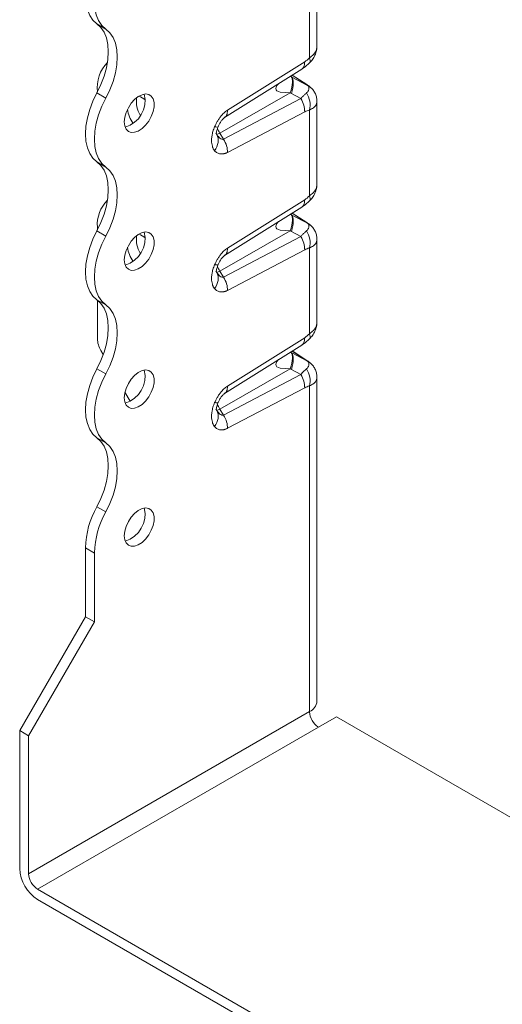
# Model space of a CAD drawing. Header units: millimetres. Extents: x 0 to 210, y 0 to 297.
# Tile 3 of 9: x 143 to 171, y 56 to 114. Entities that reach past the tile are written whole.
import ezdxf

# ---------------------------------------------------------------- set-up
doc = ezdxf.new("R2010")
doc.units = ezdxf.units.MM

msp = doc.modelspace()

# ---------------------------------------------------------------- linework, layer by layer
at = {"color": 7, "linetype": 'Continuous', "lineweight": 15}
for p, q in [((160.403, 112.581), (160.403, 117.477)), ((159.963, 111.879), (159.963, 116.954)), ((147.38, 113.889), (147.911, 113.583)), ((155.108, 108.779), (159.674, 111.648)), ((154.933, 108.341), (159.502, 111.211)), ((158.866, 110.768), (158.834, 110.792)), ((158.909, 110.742), (158.834, 110.792)), ((159.85, 110.25), (158.909, 110.742)), ((158.934, 110.854), (159.745, 110.324)), ((159.807, 110.292), (158.94, 110.858)), ((159.496, 111.214), (159.518, 111.228)), ((159.745, 110.324), (159.8, 110.29)), ((159.8, 110.29), (159.819, 110.278)), ((160.001, 110.149), (159.85, 110.25)), ((147.38, 109.806), (147.911, 109.5)), ((154.65, 107.421), (158.82, 109.799)), ((158.82, 109.799), (158.888, 109.762)), ((158.888, 109.762), (159.445, 109.47)), ((159.445, 109.47), (154.879, 107.067)), ((160.403, 104.415), (160.403, 109.311)), ((159.674, 108.686), (155.108, 106.282)), ((159.963, 103.714), (159.963, 108.788)), ((154.956, 108.363), (154.929, 108.346)), ((154.424, 107.432), (154.473, 107.337)), ((154.879, 107.067), (154.65, 107.421)), ((147.38, 105.723), (147.911, 105.417)), ((155.108, 100.614), (159.674, 103.482)), ((154.933, 100.176), (159.502, 103.046)), ((158.866, 102.603), (158.834, 102.626)), ((158.909, 102.576), (158.834, 102.626)), ((159.85, 102.085), (158.909, 102.576)), ((158.934, 102.689), (159.745, 102.159)), ((159.807, 102.127), (158.94, 102.693)), ((159.496, 103.049), (159.518, 103.063)), ((159.745, 102.159), (159.8, 102.125)), ((159.8, 102.125), (159.819, 102.113)), ((160.001, 101.984), (159.85, 102.085)), ((147.38, 101.641), (147.911, 101.334)), ((147.412, 101.861), (147.412, 101.701)), ((154.65, 99.256), (158.82, 101.633)), ((158.82, 101.633), (158.888, 101.597)), ((158.888, 101.597), (159.445, 101.305)), ((159.445, 101.305), (154.879, 98.901)), ((160.403, 96.25), (160.403, 101.146)), ((159.674, 100.52), (155.108, 98.116)), ((159.963, 95.548), (159.963, 100.623)), ((154.956, 100.197), (154.929, 100.18)), ((154.424, 99.267), (154.473, 99.172)), ((154.879, 98.901), (154.65, 99.256)), ((147.38, 97.558), (147.911, 97.252)), ((147.412, 97.534), (147.412, 95.258)), ((155.108, 92.449), (159.674, 95.317)), ((147.619, 94.561), (147.757, 94.323)), ((154.933, 92.01), (159.502, 94.88)), ((158.866, 94.437), (158.834, 94.461)), ((158.909, 94.411), (158.834, 94.461)), ((159.85, 93.919), (158.909, 94.411)), ((158.934, 94.523), (159.745, 93.994)), ((159.807, 93.962), (158.94, 94.528)), ((159.496, 94.884), (159.518, 94.898)), ((159.745, 93.994), (159.8, 93.959)), ((159.8, 93.959), (159.819, 93.947)), ((160.001, 93.818), (159.85, 93.919)), ((147.38, 93.475), (147.911, 93.169)), ((154.65, 91.091), (158.82, 93.468)), ((158.82, 93.468), (158.888, 93.431)), ((158.888, 93.431), (159.445, 93.14)), ((159.445, 93.14), (154.879, 90.736)), ((160.403, 73.793), (160.403, 92.98)), ((149.045, 92.092), (149.356, 91.554)), ((159.674, 92.355), (155.108, 89.951)), ((159.963, 73.181), (159.963, 92.457)), ((154.956, 92.032), (154.929, 92.015)), ((154.424, 91.101), (154.473, 91.006)), ((154.879, 90.736), (154.65, 91.091)), ((147.38, 89.392), (147.911, 89.086)), ((147.38, 85.31), (147.911, 85.004)), ((146.705, 82.879), (147.235, 82.572)), ((146.705, 78.796), (146.705, 82.879)), ((147.235, 82.572), (147.235, 78.49)), ((142.816, 72.06), (146.705, 78.796)), ((146.705, 78.796), (147.235, 78.49)), ((147.235, 78.49), (143.346, 71.754)), ((159.963, 73.181), (143.346, 63.588)), ((161.554, 72.875), (160.494, 72.263)), ((175.52, 64.813), (161.554, 72.875)), ((142.816, 72.06), (143.346, 71.754)), ((142.816, 72.06), (142.816, 63.894)), ((143.346, 63.588), (143.346, 71.754)), ((160.494, 72.263), (143.877, 62.67)), ((171.1, 46.954), (143.877, 62.67)), ((143.877, 62.057), (171.1, 46.341))]:
    msp.add_line(p, q, dxfattribs=at)
at = {"color": 7, "linetype": 'Continuous', "lineweight": 15, "flags": 128}
for points in [[(147.38, 113.889), (147.144, 114.106), (146.955, 114.386), (146.817, 114.724), (146.733, 115.111), (146.705, 115.54), (146.733, 116.002), (146.817, 116.486), (146.955, 116.983), (147.144, 117.482), (147.38, 117.971)], [(147.911, 117.665), (147.675, 117.175), (147.486, 116.677), (147.348, 116.18), (147.264, 115.696), (147.235, 115.234), (147.264, 114.805), (147.348, 114.418), (147.486, 114.08), (147.675, 113.8), (147.911, 113.583)], [(147.38, 109.806), (147.616, 110.296), (147.805, 110.795), (147.943, 111.291), (148.027, 111.776), (148.056, 112.237), (148.027, 112.666), (147.943, 113.054), (147.805, 113.391), (147.616, 113.671), (147.38, 113.889)], [(147.911, 113.583), (148.147, 113.365), (148.336, 113.085), (148.474, 112.747), (148.558, 112.36), (148.586, 111.931), (148.558, 111.469), (148.474, 110.985), (148.336, 110.488), (148.147, 109.99), (147.911, 109.5)], [(158.132, 110.35), (158.029, 110.236), (157.982, 110.144), (157.966, 110.063), (157.982, 109.992), (158.028, 109.93), (158.215, 109.841), (158.82, 109.799), (158.82, 109.799)], [(147.38, 105.723), (147.144, 105.941), (146.955, 106.221), (146.817, 106.558), (146.733, 106.946), (146.705, 107.375), (146.733, 107.836), (146.817, 108.321), (146.955, 108.817), (147.144, 109.316), (147.38, 109.806)], [(149.003, 108.089), (149.031, 108.359), (149.112, 108.644), (149.243, 108.926), (149.413, 109.188), (149.614, 109.413), (149.832, 109.586), (150.053, 109.698), (150.263, 109.74), (150.45, 109.711), (150.602, 109.612), (150.709, 109.45), (150.764, 109.234), (150.764, 108.978), (150.709, 108.698), (150.602, 108.412), (150.45, 108.138), (150.263, 107.893), (150.053, 107.692), (149.832, 107.549), (149.614, 107.471), (149.413, 107.464), (149.243, 107.529), (149.112, 107.661), (149.031, 107.851), (149.003, 108.089)], [(147.911, 109.5), (147.675, 109.01), (147.486, 108.511), (147.348, 108.015), (147.264, 107.53), (147.235, 107.069), (147.264, 106.64), (147.348, 106.252), (147.486, 105.915), (147.675, 105.634), (147.911, 105.417)], [(147.38, 101.641), (147.616, 102.13), (147.805, 102.629), (147.943, 103.126), (148.027, 103.61), (148.056, 104.072), (148.027, 104.501), (147.943, 104.888), (147.805, 105.226), (147.616, 105.506), (147.38, 105.723)], [(147.911, 105.417), (148.147, 105.2), (148.336, 104.919), (148.474, 104.582), (148.558, 104.195), (148.586, 103.766), (148.558, 103.304), (148.474, 102.82), (148.336, 102.323), (148.147, 101.824), (147.911, 101.334)], [(158.132, 102.185), (158.029, 102.07), (157.982, 101.979), (157.966, 101.898), (157.982, 101.826), (158.028, 101.765), (158.215, 101.675), (158.82, 101.633), (158.82, 101.633)], [(147.38, 97.558), (147.144, 97.775), (146.955, 98.056), (146.817, 98.393), (146.733, 98.78), (146.705, 99.209), (146.733, 99.671), (146.817, 100.155), (146.955, 100.652), (147.144, 101.151), (147.38, 101.641)], [(149.003, 99.924), (149.031, 100.194), (149.112, 100.479), (149.243, 100.761), (149.413, 101.022), (149.614, 101.247), (149.832, 101.421), (150.053, 101.532), (150.263, 101.575), (150.45, 101.546), (150.602, 101.447), (150.709, 101.284), (150.764, 101.068), (150.764, 100.812), (150.709, 100.533), (150.602, 100.247), (150.45, 99.973), (150.263, 99.728), (150.053, 99.527), (149.832, 99.383), (149.614, 99.306), (149.413, 99.299), (149.243, 99.363), (149.112, 99.495), (149.031, 99.686), (149.003, 99.924)], [(147.911, 101.334), (147.675, 100.845), (147.486, 100.346), (147.348, 99.849), (147.264, 99.365), (147.235, 98.903), (147.264, 98.474), (147.348, 98.087), (147.486, 97.749), (147.675, 97.469), (147.911, 97.252)], [(147.38, 93.475), (147.616, 93.965), (147.805, 94.464), (147.943, 94.96), (148.027, 95.445), (148.056, 95.906), (148.027, 96.335), (147.943, 96.723), (147.805, 97.06), (147.616, 97.341), (147.38, 97.558)], [(147.911, 97.252), (148.147, 97.034), (148.336, 96.754), (148.474, 96.417), (148.558, 96.029), (148.586, 95.6), (148.558, 95.139), (148.474, 94.654), (148.336, 94.158), (148.147, 93.659), (147.911, 93.169)], [(158.132, 94.02), (158.029, 93.905), (157.982, 93.814), (157.966, 93.732), (157.982, 93.661), (158.028, 93.6), (158.215, 93.51), (158.82, 93.468), (158.82, 93.468)], [(147.38, 89.392), (147.144, 89.61), (146.955, 89.89), (146.817, 90.228), (146.733, 90.615), (146.705, 91.044), (146.733, 91.506), (146.817, 91.99), (146.955, 92.487), (147.144, 92.985), (147.38, 93.475)], [(149.003, 91.758), (149.031, 92.028), (149.112, 92.313), (149.243, 92.595), (149.413, 92.857), (149.614, 93.082), (149.832, 93.255), (150.053, 93.367), (150.263, 93.409), (150.45, 93.38), (150.602, 93.281), (150.709, 93.119), (150.764, 92.903), (150.764, 92.647), (150.709, 92.367), (150.602, 92.082), (150.45, 91.807), (150.263, 91.562), (150.053, 91.362), (149.832, 91.218), (149.614, 91.14), (149.413, 91.133), (149.243, 91.198), (149.112, 91.33), (149.031, 91.521), (149.003, 91.758)], [(147.911, 93.169), (147.675, 92.679), (147.486, 92.181), (147.348, 91.684), (147.264, 91.199), (147.235, 90.738), (147.264, 90.309), (147.348, 89.921), (147.486, 89.584), (147.675, 89.304), (147.911, 89.086)], [(147.38, 85.31), (147.616, 85.8), (147.805, 86.298), (147.943, 86.795), (148.027, 87.279), (148.056, 87.741), (148.027, 88.17), (147.943, 88.557), (147.805, 88.895), (147.616, 89.175), (147.38, 89.392)], [(147.911, 89.086), (148.147, 88.869), (148.336, 88.589), (148.474, 88.251), (148.558, 87.864), (148.586, 87.435), (148.558, 86.973), (148.474, 86.489), (148.336, 85.992), (148.147, 85.494), (147.911, 85.004)], [(149.003, 83.593), (149.031, 83.863), (149.112, 84.148), (149.243, 84.43), (149.413, 84.692), (149.614, 84.916), (149.832, 85.09), (150.053, 85.201), (150.263, 85.244), (150.45, 85.215), (150.602, 85.116), (150.709, 84.953), (150.764, 84.737), (150.764, 84.482), (150.709, 84.202), (150.602, 83.916), (150.45, 83.642), (150.263, 83.397), (150.053, 83.196), (149.832, 83.053), (149.614, 82.975), (149.413, 82.968), (149.243, 83.033), (149.112, 83.164), (149.031, 83.355), (149.003, 83.593)]]:
    msp.add_lwpolyline(points, dxfattribs=at)
at = {"color": 7, "linetype": 'Continuous', "lineweight": 15}
for centre, radius, start, end in [((149.555, 110.118), 2.154, 136.02988, 186.55141), ((148.582, 109.353), 1.65, 286.69584, 13.30954), ((149.514, 108.542), 1.119, 49.55922, 71.88464), ((151.314, 109.307), 1.597, 172.60188, 211.04124), ((151.173, 109.139), 2.005, 188.89661, 214.6427), ((154.255, 108.022), 0.719, 287.70959, 303.36807), ((155.537, 107.999), 1.059, 195.48169, 213.07641), ((149.413, 102.018), 2.007, 134.5481, 184.49226), ((148.582, 101.188), 1.65, 286.69584, 13.30954), ((149.514, 100.376), 1.119, 49.55922, 71.88464), ((151.314, 101.142), 1.597, 172.60188, 211.04124), ((151.173, 100.974), 2.005, 188.89661, 214.6427), ((154.255, 99.856), 0.719, 287.70959, 303.36807), ((155.537, 99.834), 1.059, 195.48169, 213.07641), ((148.854, 95.308), 1.443, 181.9565, 211.14373), ((148.582, 93.022), 1.65, 286.69584, 13.30954), ((154.255, 91.691), 0.719, 287.70959, 303.36807), ((155.537, 91.669), 1.059, 195.48169, 213.07641), ((152.014, 82.713), 5.312, 150.73807, 178.21779), ((148.582, 84.857), 1.65, 286.69584, 13.30954), ((152.544, 82.407), 5.312, 150.73807, 178.21779), ((159.652, 73.868), 0.754, 294.37466, 354.3052), ((161.115, 73.233), 1.153, 182.60548, 237.39452), ((145.119, 63.999), 2.305, 182.60548, 237.39452), ((144.498, 63.641), 1.153, 182.60548, 237.39452)]:
    msp.add_arc(centre, radius, start, end, dxfattribs=at)
for points, knots in [([(159.947, 111.565), (160.013, 111.634), (160.149, 111.778), (160.294, 112.034), (160.388, 112.311), (160.398, 112.502), (160.402, 112.596)], [0, 0, 0, 0, 0.24083, 0.496394, 0.753478, 1, 1, 1, 1]), ([(159.963, 111.879), (160.042, 111.942), (160.237, 112.098), (160.385, 112.345), (160.394, 112.52), (160.397, 112.581)], [0, 0, 0, 0, 0.309519, 0.761395, 1, 1, 1, 1]), ([(159.518, 111.228), (159.528, 111.234), (159.573, 111.26), (159.625, 111.345), (159.672, 111.479), (159.673, 111.592), (159.674, 111.648)], [0, 0, 0, 0, 0.085798, 0.390532, 0.695266, 1, 1, 1, 1]), ([(159.521, 111.224), (159.599, 111.278), (159.74, 111.374), (159.884, 111.506), (159.947, 111.565)], [0, 0, 0, 0, 0.559663, 1, 1, 1, 1]), ([(159.963, 111.879), (159.978, 111.824), (160.006, 111.715), (159.993, 111.611), (159.954, 111.581), (159.941, 111.571)], [0, 0, 0, 0, 0.403214, 0.806293, 1, 1, 1, 1]), ([(158.909, 110.742), (158.972, 110.674), (159.003, 110.55), (158.996, 110.213), (158.957, 110), (158.888, 109.762)], [0, 0, 0, 0, 0.5, 0.5, 1, 1, 1, 1]), ([(159.85, 110.25), (159.893, 110.21), (159.92, 110.16), (159.933, 110.054), (159.922, 109.998), (159.882, 109.913), (159.862, 109.88), (159.82, 109.833), (159.803, 109.816), (159.784, 109.801)], [0, 0, 0, 0, 0.0439295, 0.0439295, 0.0835279, 0.0835279, 0.1082769, 0.1082769, 0.123745, 0.123745, 0.123745, 0.123745]), ([(160.002, 110.151), (159.975, 110.172), (159.924, 110.213), (159.855, 110.259), (159.822, 110.282)], [0, 0, 0, 0, 0.51208, 1, 1, 1, 1]), ([(160.402, 109.323), (160.395, 109.408), (160.382, 109.574), (160.29, 109.802), (160.165, 109.999), (160.054, 110.102), (160.001, 110.151)], [0, 0, 0, 0, 0.2703591, 0.5300215, 0.7745673, 1, 1, 1, 1]), ([(159.445, 109.47), (159.464, 109.491), (159.501, 109.533), (159.557, 109.592), (159.614, 109.649), (159.671, 109.703), (159.728, 109.755), (159.765, 109.785), (159.784, 109.801)], [0, 0, 0, 0, 0.155959, 0.316112, 0.480529, 0.649277, 0.822415, 1, 1, 1, 1]), ([(159.963, 108.788), (160.003, 108.951), (160.012, 109.317), (159.878, 109.659), (159.784, 109.801)], [0.0000054, 0.0000054, 0.0000054, 0.0000054, 0.5, 1, 1, 1, 1]), ([(159.674, 108.686), (159.679, 108.807), (159.66, 108.941), (159.582, 109.211), (159.521, 109.347), (159.445, 109.47)], [0, 0, 0, 0, 0.5, 0.5, 1, 1, 1, 1]), ([(160.399, 109.324), (160.396, 109.272), (160.387, 109.131), (160.237, 108.937), (160.043, 108.831), (159.963, 108.788)], [0, 0, 0, 0, 0.2540512, 0.6967589, 1, 1, 1, 1]), ([(154.349, 107.802), (154.363, 107.833), (154.39, 107.894), (154.435, 107.984), (154.482, 108.071), (154.531, 108.155), (154.582, 108.236), (154.635, 108.313), (154.704, 108.405), (154.789, 108.508), (154.893, 108.614), (154.999, 108.707), (155.072, 108.755), (155.108, 108.779)], [0, 0, 0, 0, 0.078857, 0.155881, 0.23132, 0.305439, 0.378517, 0.450844, 0.522721, 0.645671, 0.764906, 0.882346, 1, 1, 1, 1]), ([(155.108, 108.779), (155.107, 108.723), (155.105, 108.61), (155.058, 108.477), (155.007, 108.393), (154.965, 108.368), (154.956, 108.363)], [0, 0, 0, 0, 0.308866, 0.617733, 0.926599, 1, 1, 1, 1]), ([(154.556, 107.804), (154.583, 107.862), (154.637, 107.979), (154.74, 108.143), (154.836, 108.26), (154.91, 108.327), (154.94, 108.347), (154.955, 108.356)], [0, 0, 0, 0, 0.256039, 0.515108, 0.762627, 0.881527, 1, 1, 1, 1]), ([(154.349, 106.383), (154.339, 106.395), (154.319, 106.418), (154.293, 106.457), (154.269, 106.499), (154.248, 106.544), (154.229, 106.592), (154.202, 106.676), (154.175, 106.805), (154.165, 106.986), (154.176, 107.181), (154.206, 107.362), (154.247, 107.524), (154.292, 107.664), (154.33, 107.756), (154.349, 107.802)], [0, 0, 0, 0, 0.0414007, 0.0827751, 0.12424, 0.165912, 0.2079054, 0.2503324, 0.3742039, 0.5002025, 0.6262768, 0.750184, 0.8346838, 0.9176512, 1, 1, 1, 1]), ([(154.349, 107.802), (154.397, 107.794), (154.494, 107.779), (154.556, 107.787), (154.553, 107.808), (154.552, 107.812)], [0, 0, 0, 0, 0.452213, 0.904219, 1, 1, 1, 1]), ([(154.437, 107.415), (154.441, 107.416), (154.451, 107.418), (154.462, 107.5), (154.488, 107.627), (154.536, 107.751), (154.558, 107.809)], [0, 0, 0, 0, 0.172827, 0.471541, 0.750062, 1, 1, 1, 1]), ([(154.879, 107.067), (154.878, 107.066), (154.877, 107.066), (154.861, 107.059), (154.843, 107.056), (154.806, 107.056), (154.787, 107.06), (154.733, 107.079), (154.698, 107.1), (154.603, 107.177), (154.539, 107.246), (154.475, 107.335), (154.474, 107.336), (154.473, 107.337)], [-0.8457918, -0.8457918, -0.8457918, -0.8457918, -0.8399668, -0.8399668, -0.709504, -0.709504, -0.5790412, -0.5790412, -0.3703007, -0.3703007, -0.0363158, -0.0363158, -0.0320742, -0.0320742, -0.0320742, -0.0320742]), ([(155.108, 106.282), (155.09, 106.273), (155.053, 106.254), (155, 106.232), (154.946, 106.215), (154.894, 106.201), (154.842, 106.192), (154.791, 106.188), (154.74, 106.188), (154.674, 106.194), (154.594, 106.212), (154.505, 106.252), (154.422, 106.308), (154.373, 106.358), (154.349, 106.383)], [0, 0, 0, 0, 0.058964, 0.117635, 0.176265, 0.235106, 0.294408, 0.354415, 0.415363, 0.477477, 0.603405, 0.731454, 0.863177, 1, 1, 1, 1]), ([(159.947, 103.399), (160.013, 103.469), (160.149, 103.612), (160.294, 103.869), (160.388, 104.146), (160.398, 104.337), (160.402, 104.43)], [0, 0, 0, 0, 0.24083, 0.496394, 0.753478, 1, 1, 1, 1]), ([(159.963, 103.714), (160.042, 103.777), (160.237, 103.932), (160.385, 104.179), (160.394, 104.355), (160.397, 104.416)], [0, 0, 0, 0, 0.309519, 0.761395, 1, 1, 1, 1]), ([(159.518, 103.063), (159.528, 103.069), (159.573, 103.094), (159.625, 103.18), (159.672, 103.314), (159.673, 103.426), (159.674, 103.482)], [0, 0, 0, 0, 0.085798, 0.390532, 0.695266, 1, 1, 1, 1]), ([(159.521, 103.059), (159.599, 103.113), (159.74, 103.208), (159.884, 103.341), (159.947, 103.399)], [0, 0, 0, 0, 0.559663, 1, 1, 1, 1]), ([(159.963, 103.714), (159.978, 103.659), (160.006, 103.549), (159.993, 103.445), (159.954, 103.416), (159.941, 103.406)], [0, 0, 0, 0, 0.403214, 0.806293, 1, 1, 1, 1]), ([(158.909, 102.576), (158.972, 102.509), (159.003, 102.385), (158.996, 102.048), (158.957, 101.835), (158.888, 101.597)], [0, 0, 0, 0, 0.5, 0.5, 1, 1, 1, 1]), ([(159.85, 102.085), (159.893, 102.045), (159.92, 101.995), (159.933, 101.889), (159.922, 101.833), (159.882, 101.747), (159.862, 101.715), (159.82, 101.668), (159.803, 101.651), (159.784, 101.636)], [0, 0, 0, 0, 0.0439295, 0.0439295, 0.0835279, 0.0835279, 0.1082769, 0.1082769, 0.123745, 0.123745, 0.123745, 0.123745]), ([(160.002, 101.985), (159.975, 102.006), (159.924, 102.048), (159.855, 102.094), (159.822, 102.116)], [0, 0, 0, 0, 0.51208, 1, 1, 1, 1]), ([(159.445, 101.305), (159.464, 101.326), (159.501, 101.368), (159.557, 101.427), (159.614, 101.484), (159.671, 101.538), (159.728, 101.589), (159.765, 101.62), (159.784, 101.636)], [0, 0, 0, 0, 0.155959, 0.316112, 0.480529, 0.649277, 0.822415, 1, 1, 1, 1]), ([(159.963, 100.623), (160.003, 100.785), (160.012, 101.151), (159.878, 101.494), (159.784, 101.636)], [0.0000054, 0.0000054, 0.0000054, 0.0000054, 0.5, 1, 1, 1, 1]), ([(160.402, 101.158), (160.395, 101.242), (160.382, 101.408), (160.29, 101.637), (160.165, 101.833), (160.054, 101.936), (160.001, 101.986)], [0, 0, 0, 0, 0.270359, 0.530021, 0.774567, 1, 1, 1, 1]), ([(159.674, 100.52), (159.679, 100.642), (159.66, 100.776), (159.582, 101.046), (159.521, 101.182), (159.445, 101.305)], [0, 0, 0, 0, 0.5, 0.5, 1, 1, 1, 1]), ([(160.399, 101.158), (160.396, 101.107), (160.387, 100.966), (160.237, 100.771), (160.043, 100.666), (159.963, 100.623)], [0, 0, 0, 0, 0.254051, 0.696759, 1, 1, 1, 1]), ([(154.349, 99.636), (154.363, 99.667), (154.39, 99.729), (154.435, 99.819), (154.482, 99.906), (154.531, 99.989), (154.582, 100.07), (154.635, 100.148), (154.704, 100.24), (154.789, 100.343), (154.893, 100.449), (154.999, 100.541), (155.072, 100.59), (155.108, 100.614)], [0, 0, 0, 0, 0.078857, 0.155881, 0.23132, 0.305439, 0.378517, 0.450844, 0.522721, 0.645671, 0.764906, 0.882346, 1, 1, 1, 1]), ([(155.108, 100.614), (155.107, 100.558), (155.105, 100.445), (155.058, 100.312), (155.007, 100.227), (154.965, 100.202), (154.956, 100.197)], [0, 0, 0, 0, 0.3088663, 0.6177327, 0.926599, 1, 1, 1, 1]), ([(154.556, 99.638), (154.583, 99.697), (154.637, 99.814), (154.74, 99.978), (154.836, 100.094), (154.91, 100.162), (154.94, 100.181), (154.955, 100.191)], [0, 0, 0, 0, 0.256039, 0.515108, 0.762627, 0.881527, 1, 1, 1, 1]), ([(154.349, 98.218), (154.339, 98.23), (154.319, 98.253), (154.293, 98.292), (154.269, 98.334), (154.248, 98.379), (154.229, 98.427), (154.202, 98.511), (154.175, 98.639), (154.165, 98.821), (154.176, 99.015), (154.206, 99.197), (154.247, 99.358), (154.292, 99.498), (154.33, 99.59), (154.349, 99.636)], [0, 0, 0, 0, 0.041401, 0.082775, 0.12424, 0.165912, 0.207905, 0.250332, 0.374204, 0.500202, 0.626277, 0.750184, 0.834684, 0.917651, 1, 1, 1, 1]), ([(154.349, 99.636), (154.397, 99.629), (154.494, 99.614), (154.556, 99.622), (154.553, 99.643), (154.552, 99.647)], [0, 0, 0, 0, 0.452213, 0.904219, 1, 1, 1, 1]), ([(154.437, 99.25), (154.441, 99.251), (154.451, 99.252), (154.462, 99.335), (154.488, 99.461), (154.536, 99.585), (154.558, 99.644)], [0, 0, 0, 0, 0.1728273, 0.4715414, 0.7500624, 1, 1, 1, 1]), ([(154.879, 98.901), (154.878, 98.901), (154.877, 98.901), (154.861, 98.894), (154.843, 98.89), (154.806, 98.891), (154.787, 98.895), (154.733, 98.914), (154.698, 98.935), (154.603, 99.011), (154.539, 99.081), (154.475, 99.169), (154.474, 99.171), (154.473, 99.172)], [-0.8457918, -0.8457918, -0.8457918, -0.8457918, -0.8399668, -0.8399668, -0.709504, -0.709504, -0.5790412, -0.5790412, -0.3703007, -0.3703007, -0.0363158, -0.0363158, -0.0320742, -0.0320742, -0.0320742, -0.0320742]), ([(155.108, 98.116), (155.09, 98.107), (155.053, 98.089), (155, 98.067), (154.946, 98.049), (154.894, 98.036), (154.842, 98.027), (154.791, 98.023), (154.74, 98.023), (154.674, 98.029), (154.594, 98.047), (154.505, 98.086), (154.422, 98.142), (154.373, 98.193), (154.349, 98.218)], [0, 0, 0, 0, 0.058964, 0.117635, 0.176265, 0.235106, 0.294408, 0.354415, 0.415363, 0.477477, 0.603405, 0.731454, 0.863177, 1, 1, 1, 1]), ([(159.947, 95.234), (160.013, 95.304), (160.149, 95.447), (160.294, 95.704), (160.388, 95.98), (160.398, 96.172), (160.402, 96.265)], [0, 0, 0, 0, 0.24083, 0.496394, 0.753478, 1, 1, 1, 1]), ([(159.963, 95.548), (160.042, 95.611), (160.237, 95.767), (160.385, 96.014), (160.394, 96.19), (160.397, 96.25)], [0, 0, 0, 0, 0.309519, 0.761395, 1, 1, 1, 1]), ([(159.518, 94.898), (159.528, 94.903), (159.573, 94.929), (159.625, 95.015), (159.672, 95.148), (159.673, 95.261), (159.674, 95.317)], [0, 0, 0, 0, 0.085798, 0.390532, 0.695266, 1, 1, 1, 1]), ([(159.521, 94.894), (159.599, 94.947), (159.74, 95.043), (159.884, 95.176), (159.947, 95.234)], [0, 0, 0, 0, 0.559663, 1, 1, 1, 1]), ([(159.963, 95.548), (159.978, 95.493), (160.006, 95.384), (159.993, 95.28), (159.954, 95.25), (159.941, 95.241)], [0, 0, 0, 0, 0.403214, 0.806293, 1, 1, 1, 1]), ([(158.909, 94.411), (158.972, 94.343), (159.003, 94.22), (158.996, 93.882), (158.957, 93.669), (158.888, 93.431)], [0, 0, 0, 0, 0.5, 0.5, 1, 1, 1, 1]), ([(159.85, 93.919), (159.893, 93.879), (159.92, 93.829), (159.933, 93.723), (159.922, 93.668), (159.882, 93.582), (159.862, 93.55), (159.82, 93.502), (159.803, 93.485), (159.784, 93.47)], [0, 0, 0, 0, 0.0439295, 0.0439295, 0.0835279, 0.0835279, 0.1082769, 0.1082769, 0.123745, 0.123745, 0.123745, 0.123745]), ([(160.002, 93.82), (159.975, 93.841), (159.924, 93.882), (159.855, 93.928), (159.822, 93.951)], [0, 0, 0, 0, 0.51208, 1, 1, 1, 1]), ([(159.784, 93.47), (159.727, 93.424), (159.667, 93.371), (159.554, 93.259), (159.5, 93.201), (159.445, 93.14)], [0.6313831, 0.6313831, 0.6313831, 0.6313831, 0.793433, 0.793433, 0.9376815, 0.9376815, 0.9376815, 0.9376815]), ([(160.402, 92.992), (160.395, 93.077), (160.382, 93.243), (160.29, 93.471), (160.165, 93.668), (160.054, 93.771), (160.001, 93.82)], [0, 0, 0, 0, 0.270359, 0.530021, 0.774567, 1, 1, 1, 1]), ([(159.674, 92.355), (159.679, 92.476), (159.66, 92.611), (159.582, 92.881), (159.521, 93.016), (159.445, 93.14)], [0, 0, 0, 0, 0.5, 0.5, 1, 1, 1, 1]), ([(160.399, 92.993), (160.396, 92.941), (160.387, 92.8), (160.237, 92.606), (160.043, 92.5), (159.963, 92.457)], [0, 0, 0, 0, 0.254051, 0.696759, 1, 1, 1, 1]), ([(154.349, 91.471), (154.363, 91.502), (154.39, 91.563), (154.435, 91.653), (154.482, 91.74), (154.531, 91.824), (154.582, 91.905), (154.635, 91.982), (154.704, 92.075), (154.789, 92.177), (154.893, 92.283), (154.999, 92.376), (155.072, 92.424), (155.108, 92.449)], [0, 0, 0, 0, 0.078857, 0.155881, 0.23132, 0.305439, 0.378517, 0.450844, 0.522721, 0.645671, 0.764906, 0.882346, 1, 1, 1, 1]), ([(155.108, 92.449), (155.107, 92.392), (155.105, 92.28), (155.058, 92.146), (155.007, 92.062), (154.965, 92.037), (154.956, 92.032)], [0, 0, 0, 0, 0.308866, 0.617733, 0.926599, 1, 1, 1, 1]), ([(154.556, 91.473), (154.583, 91.531), (154.637, 91.648), (154.74, 91.812), (154.836, 91.929), (154.91, 91.997), (154.94, 92.016), (154.955, 92.025)], [0, 0, 0, 0, 0.256039, 0.515108, 0.762627, 0.881527, 1, 1, 1, 1]), ([(154.349, 90.053), (154.339, 90.064), (154.319, 90.088), (154.293, 90.127), (154.269, 90.168), (154.248, 90.214), (154.229, 90.262), (154.202, 90.345), (154.175, 90.474), (154.165, 90.656), (154.176, 90.85), (154.206, 91.032), (154.247, 91.193), (154.292, 91.333), (154.33, 91.425), (154.349, 91.471)], [0, 0, 0, 0, 0.041401, 0.082775, 0.12424, 0.165912, 0.207905, 0.250332, 0.374204, 0.500202, 0.626277, 0.750184, 0.834684, 0.917651, 1, 1, 1, 1]), ([(154.349, 91.471), (154.397, 91.463), (154.494, 91.448), (154.556, 91.457), (154.553, 91.477), (154.552, 91.481)], [0, 0, 0, 0, 0.452213, 0.904219, 1, 1, 1, 1]), ([(154.437, 91.085), (154.441, 91.085), (154.451, 91.087), (154.462, 91.17), (154.488, 91.296), (154.536, 91.42), (154.558, 91.478)], [0, 0, 0, 0, 0.1728273, 0.4715414, 0.7500624, 1, 1, 1, 1]), ([(154.879, 90.736), (154.878, 90.736), (154.877, 90.735), (154.861, 90.728), (154.843, 90.725), (154.806, 90.725), (154.787, 90.729), (154.733, 90.749), (154.698, 90.769), (154.603, 90.846), (154.539, 90.915), (154.475, 91.004), (154.474, 91.005), (154.473, 91.006)], [-0.8457918, -0.8457918, -0.8457918, -0.8457918, -0.8399668, -0.8399668, -0.709504, -0.709504, -0.5790412, -0.5790412, -0.3703007, -0.3703007, -0.0363158, -0.0363158, -0.0320742, -0.0320742, -0.0320742, -0.0320742]), ([(155.108, 89.951), (155.09, 89.942), (155.053, 89.924), (155, 89.902), (154.946, 89.884), (154.894, 89.871), (154.842, 89.862), (154.791, 89.857), (154.74, 89.857), (154.674, 89.863), (154.594, 89.881), (154.505, 89.921), (154.422, 89.977), (154.373, 90.027), (154.349, 90.053)], [0, 0, 0, 0, 0.058964, 0.117635, 0.176265, 0.235106, 0.294408, 0.354415, 0.415363, 0.477477, 0.603405, 0.731454, 0.863177, 1, 1, 1, 1])]:
    msp.add_open_spline(points, degree=3, knots=knots, dxfattribs=at)
for points in [[(159.963, 111.879), (159.863, 111.784), (159.765, 111.705), (159.674, 111.648)], [(158.82, 109.799), (158.896, 110.037), (158.985, 110.463), (158.928, 110.705), (158.866, 110.768)], [(158.909, 110.742), (158.895, 110.75), (158.881, 110.759), (158.866, 110.768)], [(159.745, 110.324), (159.789, 110.296), (159.825, 110.27), (159.85, 110.25)], [(159.674, 108.686), (159.765, 108.734), (159.863, 108.768), (159.963, 108.788)], [(154.349, 106.383), (154.459, 106.533), (154.602, 106.877), (154.547, 107.204), (154.473, 107.337)], [(155.108, 106.282), (155.112, 106.403), (155.076, 106.672), (154.955, 106.943), (154.879, 107.067)], [(159.963, 103.714), (159.863, 103.618), (159.765, 103.54), (159.674, 103.482)], [(158.82, 101.633), (158.896, 101.871), (158.985, 102.297), (158.928, 102.539), (158.866, 102.603)], [(158.909, 102.576), (158.895, 102.585), (158.881, 102.594), (158.866, 102.603)], [(159.745, 102.159), (159.789, 102.13), (159.825, 102.105), (159.85, 102.085)], [(159.674, 100.52), (159.765, 100.568), (159.863, 100.603), (159.963, 100.623)], [(154.349, 98.218), (154.459, 98.368), (154.602, 98.712), (154.547, 99.038), (154.473, 99.172)], [(155.108, 98.116), (155.112, 98.238), (155.076, 98.507), (154.955, 98.778), (154.879, 98.901)], [(159.963, 95.548), (159.863, 95.453), (159.765, 95.374), (159.674, 95.317)], [(158.82, 93.468), (158.896, 93.706), (158.985, 94.132), (158.928, 94.374), (158.866, 94.437)], [(158.909, 94.411), (158.895, 94.42), (158.881, 94.428), (158.866, 94.437)], [(159.745, 93.994), (159.789, 93.965), (159.825, 93.94), (159.85, 93.919)], [(159.784, 93.47), (159.878, 93.329), (160.012, 92.986), (160.003, 92.62), (159.963, 92.457)], [(159.674, 92.355), (159.765, 92.403), (159.863, 92.438), (159.963, 92.457)], [(154.349, 90.053), (154.459, 90.202), (154.602, 90.547), (154.547, 90.873), (154.473, 91.006)], [(155.108, 89.951), (155.112, 90.072), (155.076, 90.341), (154.955, 90.612), (154.879, 90.736)]]:
    msp.add_open_spline(points, degree=3, dxfattribs=at)

doc.saveas('drawing.dxf')
